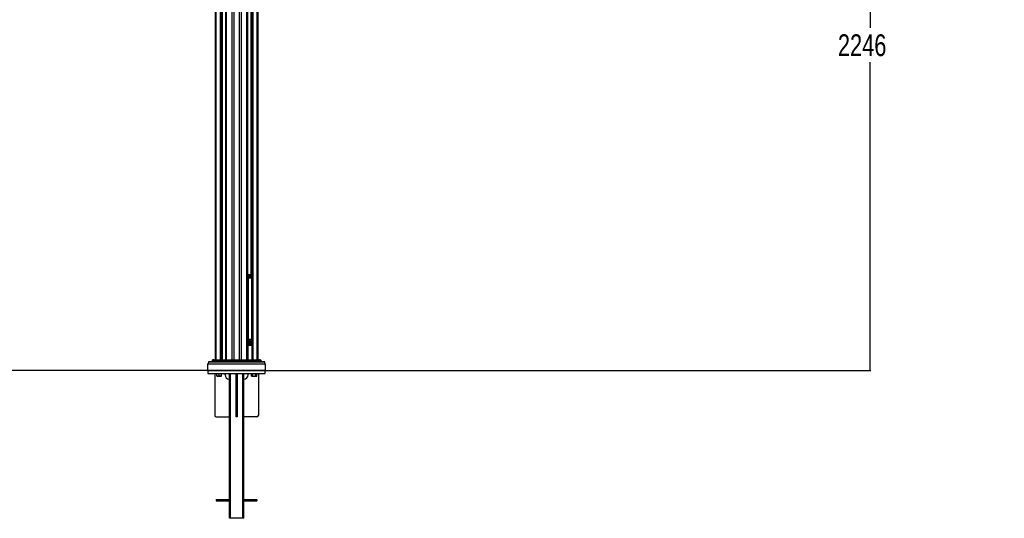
# Paper-space layout '2.5M DUO In-Ground Anchor' of a CAD drawing. Header units: millimetres. Extents: x 20 to 19291, y 40 to 15516.
# Tile 15 of 105: x 5421 to 12213, y 1098 to 4540. Entities that reach past the tile are written whole.
import ezdxf

# ---------------------------------------------------------------- set-up
doc = ezdxf.new("R2010")
doc.units = ezdxf.units.MM
doc.layers.add('COMPONENT_GEOMETRY', color=7, linetype='Continuous')
doc.styles.add('SLDTEXTSTYLE1', font='TXT', dxfattribs={"width": 0.75})
doc.dimstyles.new('SLDDIMSTYLE0', dxfattribs={"dimtxt": 150, "dimasz": 6.604, "dimexe": 0, "dimexo": 0.0625, "dimgap": 37.5, "dimtad": 0, "dimtih": 1, "dimtoh": 1, "dimdec": 0, "dimlfac": 0.5, "dimrnd": 1e-09, "dimzin": 12, "dimdsep": 46, "dimtxsty": 'SLDTEXTSTYLE1', "dimsah": 1, "dimcen": 0.09, "dimadec": 0, "dimazin": 3, "dimtfac": 1, "dimtdec": 0, "dimtofl": 0, "dimtmove": 0, "dimatfit": 3, "dimfxl": 1, "dimfrac": 2, "dimtolj": 1, "dimtzin": 12, "dimarcsym": 0})

# ---------------------------------------------------------------- blocks, each defined once
blk = doc.blocks.new('_D_16')
at = {"layer": 'COMPONENT_GEOMETRY', "color": 7, "ltscale": 2}
for p, q in [((6776.5, 7959.5), (1060.7, 7959.5)), ((1067.1, 7959.5), (1067.1, 5158.1)), ((1067.1, 2118.5), (1067.1, 4919.9)), ((6716.7, 2118.5), (1060.7, 2118.5))]:
    blk.add_line(p, q, dxfattribs=at)
for points in [[(1067.1, 7959.5), (1066.1, 7952.9), (1068.1, 7952.9)], [(1067.1, 2118.5), (1068.1, 2125.1), (1066.1, 2125.1)]]:
    blk.add_solid(points, dxfattribs=at)
at = {"layer": 'COMPONENT_GEOMETRY', "color": 7, "ltscale": 2, "insert": (845.4, 5113.3), "char_height": 150, "attachment_point": 1, "style": 'SLDTEXTSTYLE1'}
blk.add_mtext('2921', dxfattribs=at)
blk = doc.blocks.new('_D_17')
at = {"layer": 'COMPONENT_GEOMETRY', "color": 7, "ltscale": 2}
for p, q in [((11286.9, 6611), (11286.9, 4483.8)), ((11286.9, 2118.5), (11286.9, 4245.7)), ((7117.8, 2118.5), (11293.3, 2118.5))]:
    blk.add_line(p, q, dxfattribs=at)
for points in [[(11286.9, 6611), (11285.9, 6604.4), (11288, 6604.4)], [(11286.9, 2118.5), (11288, 2125.1), (11285.9, 2125.1)]]:
    blk.add_solid(points, dxfattribs=at)
at = {"layer": 'COMPONENT_GEOMETRY', "color": 7, "ltscale": 2, "insert": (11065.3, 4439), "char_height": 150, "attachment_point": 1, "style": 'SLDTEXTSTYLE1'}
blk.add_mtext('2246', dxfattribs=at)

psp = doc.layouts.new('2.5M DUO In-Ground Anchor')

# ---------------------------------------------------------------- linework, layer by layer
at = {"color": 8, "linetype": 'Continuous', "lineweight": 25, "ltscale": 2}
for p, q in [((6886.18, 2191.49), (6886.18, 7939.49)), ((6897.25, 7939.49), (6897.25, 2191.49)), ((6937.2, 2191.49), (6937.2, 7939.49)), ((6948.28, 7939.49), (6948.28, 2191.49)), ((6774.68, 5783.91), (6774.68, 2191.49)), ((6805.17, 2191.49), (6805.17, 5779.56)), ((6811.34, 5779.56), (6811.34, 2191.49)), ((6819.12, 2191.49), (6819.12, 5779.56)), ((6842.8, 2191.49), (6842.8, 5788.89)), ((6846.08, 5797.77), (6846.08, 2191.49)), ((6988.38, 2191.49), (6988.38, 5797.77)), ((6991.66, 5788.89), (6991.66, 2780.49)), ((7015.34, 5779.56), (7015.34, 2768.25)), ((7023.12, 2761.31), (7023.12, 5779.56)), ((7029.29, 5779.56), (7029.29, 2191.49)), ((7059.78, 2191.49), (7059.78, 5783.91)), ((6991.58, 2780.05), (6989.76, 2780.33)), ((6992.8, 2779.53), (6989.76, 2779.53)), ((6989.76, 2768), (6991.1, 2767.32)), ((7012.79, 2779.49), (6993.37, 2779.49)), ((7012.79, 2769.56), (7012.79, 2779.49)), ((7014.18, 2779.49), (7014.18, 2768.84)), ((7014.91, 2779.49), (7014.18, 2779.49)), ((7022.88, 2756.57), (7024.19, 2756.57)), ((6989.76, 2353.98), (6990.2, 2347.5)), ((7024.19, 2347.5), (7022.88, 2347.5)), ((6991.85, 2191.49), (6991.85, 2295.96)), ((6994.5, 2295.96), (6994.5, 2191.49)), ((7022.08, 2297.26), (7023.21, 2297.81)), ((7023.12, 2297.99), (7023.12, 2302.97)), ((7025.24, 2191.49), (7025.24, 2295.96)), ((7025.24, 2295.96), (7025.75, 2295.96)), ((7112.1, 2177.52), (6722.36, 2177.52)), ((6749.03, 2179.46), (6747.58, 2179.46)), ((6787.84, 2179.46), (6788.8, 2179.46)), ((6801.52, 2179.46), (6804.41, 2179.46)), ((6815.01, 2179.46), (6820.55, 2179.46)), ((6849.56, 2179.46), (6873.02, 2179.46))]:
    psp.add_line(p, q, dxfattribs=at)
at = {"color": 7, "linetype": 'Continuous', "lineweight": 25, "ltscale": 2}
for p, q in [((6771.33, 2191.49), (6771.33, 5785.05)), ((6819.55, 2191.49), (6819.55, 5779.56)), ((6844.69, 5794.7), (6844.69, 2191.49)), ((6989.76, 2191.49), (6989.76, 5794.7)), ((7014.91, 5779.56), (7014.91, 2768.46)), ((7063.12, 5785.05), (7063.12, 2191.49)), ((6989.76, 2780.49), (7013.48, 2780.49)), ((6990.2, 2756.57), (6997.1, 2756.57)), ((6990.2, 2347.5), (6990.2, 2756.57)), ((7016.55, 2767.32), (6991.1, 2767.32)), ((6993.87, 2779.28), (6992.37, 2779.92)), ((7016.55, 2767.32), (6992.8, 2779.53)), ((6994.92, 2778.74), (6993.87, 2779.28)), ((6995.79, 2778.99), (6994.43, 2778.99)), ((6997.1, 2756.57), (6997.1, 2347.5)), ((7017.63, 2767.07), (6998.4, 2776.95)), ((7012.79, 2779.49), (7014.18, 2779.49)), ((7013.48, 2780.49), (7014.91, 2780.49)), ((7022.88, 2347.5), (7022.88, 2756.57)), ((7024.19, 2347.5), (7024.19, 2756.57)), ((6990.2, 2347.5), (6997.1, 2347.5)), ((7000.5, 2316.59), (7000.51, 2319.01)), ((7005.38, 2318.72), (7000.5, 2316.59)), ((7000.52, 2316.59), (7000.5, 2316.59)), ((7000.51, 2319.01), (7004.92, 2319.67)), ((7000.53, 2319.01), (7000.51, 2319.01)), ((7000.58, 2319.8), (7000.99, 2322.11)), ((7004.92, 2319.67), (7000.58, 2319.8)), ((7000.6, 2319.8), (7000.58, 2319.8)), ((7000.58, 2315.6), (7005.38, 2318.72)), ((7001.09, 2312.93), (7000.58, 2315.6)), ((7000.6, 2315.6), (7000.58, 2315.6)), ((7000.65, 2319.01), (7000.67, 2319.01)), ((7000.67, 2319.01), (7000.81, 2319.01)), ((7000.99, 2322.11), (7004.49, 2321.02)), ((7001, 2322.11), (7000.99, 2322.11)), ((7005.91, 2317.96), (7001.09, 2312.93)), ((7001.09, 2312.93), (7001.09, 2312.93)), ((7004.49, 2321.02), (7001.19, 2322.85)), ((7001.19, 2322.85), (7001.19, 2322.85)), ((7001.37, 2311.98), (7005.91, 2317.96)), ((7002.53, 2309.31), (7001.37, 2311.98)), ((7003.02, 2319.61), (7003.17, 2319.61)), ((7003.17, 2319.61), (7003.31, 2319.61)), ((7003.31, 2319.61), (7003.45, 2319.61)), ((7004.41, 2321.02), (7004.49, 2321.02)), ((7004.83, 2319.67), (7004.92, 2319.67)), ((7005.28, 2318.72), (7005.38, 2318.72)), ((7005.8, 2317.96), (7005.91, 2317.96)), ((7006.3, 2317.27), (7006.42, 2317.27)), ((7006.64, 2330.63), (7006.5, 2330.63)), ((7006.78, 2330.63), (7006.64, 2330.63)), ((7006.9, 2330.63), (7009.71, 2331.79)), ((7007.04, 2316.69), (7007.17, 2316.69)), ((7007.7, 2332.74), (7007.84, 2332.74)), ((7008, 2316.08), (7008.13, 2316.08)), ((7008.8, 2331.76), (7008.94, 2331.76)), ((7009.12, 2329.92), (7009.4, 2329.87)), ((7009.26, 2329.92), (7009.4, 2329.92)), ((7009.26, 2316.55), (7009.4, 2316.55)), ((7009.26, 2316.08), (7009.4, 2316.08)), ((7009.67, 2329.93), (7009.48, 2329.93)), ((7009.57, 2331.79), (7009.71, 2331.79)), ((7010.75, 2333.51), (7010.61, 2333.51)), ((7011.55, 2333.6), (7010.75, 2333.51)), ((7010.89, 2333.51), (7010.75, 2333.51)), ((7011.69, 2333.6), (7010.89, 2333.51)), ((7010.89, 2316.37), (7011.03, 2316.37)), ((7012.3, 2317.82), (7012.79, 2317.61)), ((7012.58, 2317.82), (7012.71, 2317.82)), ((7013.84, 2331.2), (7013.73, 2331.2)), ((7014.06, 2330.35), (7014.18, 2330.35)), ((7015.17, 2328.92), (7015.26, 2328.92)), ((7019.02, 2311.48), (7017.03, 2307.6)), ((7018.74, 2311.48), (7018.88, 2311.48)), ((7019.02, 2311.48), (7019.02, 2311.48)), ((7019.36, 2313.09), (7019.22, 2313.09)), ((7019.71, 2319.41), (7019.28, 2320.5)), ((7020.03, 2317.96), (7019.49, 2313.09)), ((7019.51, 2313.09), (7019.49, 2313.09)), ((7019.85, 2319.41), (7019.71, 2319.41)), ((7019.78, 2317.96), (7019.92, 2317.96)), ((7019.99, 2319.41), (7019.96, 2319.41)), ((6991.85, 2295.96), (6994.5, 2295.96)), ((6994.38, 2298.74), (6993.92, 2298.24)), ((6998.99, 2295.41), (7000.1, 2295.84)), ((7005, 2306.13), (7003.09, 2308.39)), ((7005.32, 2295.49), (7006.75, 2295.49)), ((7008.33, 2304.17), (7005.81, 2305.46)), ((7008.06, 2304.17), (7007.92, 2304.17)), ((7008.2, 2304.17), (7008.06, 2304.17)), ((7012.32, 2304.12), (7009.4, 2303.93)), ((7012.19, 2304.12), (7012.32, 2304.12)), ((7016.18, 2306.57), (7013.33, 2304.49)), ((7015.81, 2306.57), (7015.96, 2306.57)), ((7016.1, 2306.57), (7016.18, 2306.57)), ((7025.75, 2191.49), (7025.75, 2295.96)), ((6722.36, 2177.52), (6722.02, 2164.49)), ((6723.36, 2178.49), (7111.1, 2178.49)), ((6747.83, 2186.56), (6747.58, 2179.46)), ((6747.83, 2186.56), (6755.11, 2186.56)), ((6751.41, 2190.91), (6748.41, 2187.9)), ((6755.6, 2187.9), (6748.41, 2187.9)), ((6749.14, 2179.05), (6749.14, 2178.49)), ((6749.84, 2179.05), (6749.84, 2178.49)), ((6751.41, 2190.91), (6758.09, 2190.91)), ((6752.48, 2179.05), (6752.48, 2178.49)), ((6759.27, 2191.49), (6752.83, 2191.49)), ((6755.11, 2186.56), (6754.9, 2179.46)), ((6873.16, 2186.56), (6755.11, 2186.56)), ((6758.09, 2190.91), (6755.6, 2187.9)), ((6755.6, 2187.9), (6873.48, 2187.9)), ((6757.14, 2179.05), (6757.14, 2178.49)), ((6875.14, 2190.91), (6758.09, 2190.91)), ((6759.27, 2191.49), (6875.93, 2191.49)), ((6763.41, 2179.05), (6763.41, 2178.49)), ((6768.42, 2178.49), (6768.42, 2179.05)), ((6774.06, 2178.99), (6774.06, 2178.49)), ((6774.24, 2178.49), (6774.24, 2179.05)), ((6775.28, 2178.99), (6775.28, 2178.49)), ((6777.18, 2178.49), (6777.18, 2179.05)), ((6777.22, 2179.05), (6777.22, 2178.49)), ((6782.5, 2178.99), (6782.5, 2178.49)), ((6782.5, 2178.99), (6784.51, 2178.99)), ((6784.51, 2178.99), (6784.51, 2178.49)), ((6784.51, 2178.99), (6786.59, 2178.99)), ((6784.59, 2178.99), (6784.59, 2179.05)), ((6786.59, 2178.99), (6786.59, 2178.49)), ((6786.59, 2178.99), (6788.6, 2178.99)), ((6787.58, 2178.99), (6787.58, 2179.05)), ((6788.6, 2178.99), (6788.6, 2178.49)), ((6788.6, 2178.99), (6792.81, 2178.99)), ((6790.09, 2179.05), (6790.09, 2178.49)), ((6793.79, 2179.05), (6793.79, 2178.49)), ((6795.08, 2178.99), (6795.08, 2178.49)), ((6795.08, 2178.99), (6799.21, 2178.99)), ((6797.24, 2179.05), (6797.24, 2178.49)), ((6800.71, 2178.99), (6800.71, 2178.49)), ((6800.95, 2178.99), (6800.95, 2178.49)), ((6800.95, 2178.99), (6802.2, 2178.99)), ((6802.2, 2178.99), (6802.2, 2178.49)), ((6802.2, 2178.99), (6804.64, 2178.99)), ((6804.73, 2178.99), (6804.73, 2178.49)), ((6804.75, 2178.99), (6804.75, 2178.49)), ((6805.14, 2178.99), (6805.14, 2178.49)), ((6807.19, 2178.99), (6807.19, 2178.49)), ((6811.9, 2178.99), (6811.9, 2178.49)), ((6811.9, 2178.99), (6813.46, 2178.99)), ((6813.46, 2178.99), (6813.46, 2178.49)), ((6814.22, 2178.99), (6814.22, 2178.49)), ((6814.22, 2178.99), (6816.46, 2178.99)), ((6814.69, 2178.99), (6814.69, 2179.05)), ((6816.5, 2178.99), (6816.5, 2178.49)), ((6816.64, 2178.99), (6816.64, 2178.49)), ((6816.64, 2178.99), (6818.28, 2178.99)), ((6818.28, 2178.99), (6818.28, 2178.49)), ((6818.28, 2178.99), (6820.78, 2178.99)), ((6821.12, 2179.05), (6821.12, 2178.49)), ((6823.82, 2178.99), (6823.82, 2178.49)), ((6823.82, 2178.99), (6823.91, 2178.99)), ((6823.91, 2178.99), (6823.91, 2178.49)), ((6823.91, 2178.99), (6824.3, 2178.99)), ((6824.3, 2178.99), (6824.3, 2178.49)), ((6824.3, 2178.99), (6826.77, 2178.99)), ((6824.77, 2179.05), (6824.77, 2178.99)), ((6826.77, 2178.99), (6826.77, 2178.49)), ((6826.77, 2178.99), (6827.4, 2178.99)), ((6827.2, 2178.99), (6827.2, 2179.05)), ((6827.4, 2178.99), (6827.4, 2178.49)), ((6831.49, 2178.99), (6831.49, 2178.49)), ((6833.12, 2178.99), (6833.12, 2178.49)), ((6833.12, 2178.99), (6833.36, 2178.99)), ((6833.83, 2179.05), (6833.83, 2178.49)), ((6834.65, 2178.99), (6834.65, 2178.49)), ((6838.36, 2178.49), (6838.36, 2179.05)), ((6838.39, 2178.49), (6838.39, 2179.05)), ((6840, 2179.05), (6840, 2178.49)), ((6844.26, 2178.99), (6844.26, 2178.49)), ((6844.3, 2178.49), (6844.3, 2179.05)), ((6848.68, 2178.99), (6848.68, 2178.49)), ((6849.07, 2178.49), (6849.07, 2179.05)), ((6873.16, 2186.56), (6873.02, 2179.46)), ((6873.02, 2179.46), (6897.25, 2179.46)), ((6897.25, 2186.56), (6873.16, 2186.56)), ((6875.14, 2190.91), (6873.48, 2187.9)), ((6873.48, 2187.9), (6897.25, 2187.9)), ((6897.25, 2190.91), (6875.14, 2190.91)), ((6875.93, 2191.49), (6897.25, 2191.49)), ((6897.25, 2191.49), (6937.2, 2191.49)), ((6937.2, 2190.91), (6897.25, 2190.91)), ((6897.25, 2190.91), (6897.25, 2187.9)), ((6897.25, 2187.9), (6937.2, 2187.9)), ((6937.2, 2186.56), (6897.25, 2186.56)), ((6897.25, 2186.56), (6897.25, 2179.46)), ((6897.25, 2179.46), (6937.2, 2179.46)), ((6937.2, 2191.49), (6958.53, 2191.49)), ((6937.2, 2190.91), (6937.2, 2187.9)), ((6959.32, 2190.91), (6937.2, 2190.91)), ((6937.2, 2187.9), (6960.98, 2187.9)), ((6937.2, 2186.56), (6937.2, 2179.46)), ((6961.3, 2186.56), (6937.2, 2186.56)), ((6937.2, 2179.46), (6961.44, 2179.46)), ((6958.53, 2191.49), (7075.19, 2191.49)), ((6959.32, 2190.91), (6960.98, 2187.9)), ((7076.36, 2190.91), (6959.32, 2190.91)), ((6960.98, 2187.9), (7078.86, 2187.9)), ((6961.3, 2186.56), (6961.44, 2179.46)), ((7079.35, 2186.56), (6961.3, 2186.56)), ((6961.44, 2179.46), (7079.56, 2179.46)), ((7081.63, 2191.49), (7075.19, 2191.49)), ((7076.36, 2190.91), (7078.86, 2187.9)), ((7076.36, 2190.91), (7083.05, 2190.91)), ((7086.05, 2187.9), (7078.86, 2187.9)), ((7079.35, 2186.56), (7079.56, 2179.46)), ((7079.35, 2186.56), (7086.63, 2186.56)), ((7086.88, 2179.46), (7079.56, 2179.46)), ((7083.05, 2190.91), (7086.05, 2187.9)), ((7086.63, 2186.56), (7086.88, 2179.46)), ((7112.44, 2164.49), (7112.1, 2177.52)), ((6719.23, 2164.49), (6717.23, 2162.49)), ((6717.23, 2162.49), (6717.23, 2120.49)), ((7117.23, 2162.49), (6717.23, 2162.49)), ((6717.23, 2120.49), (6719.23, 2118.49)), ((6717.23, 2120.49), (7117.23, 2120.49)), ((6719.23, 2164.49), (7115.23, 2164.49)), ((6719.23, 2118.49), (6719.23, 2098.49)), ((6719.23, 2118.49), (7115.23, 2118.49)), ((7117.23, 2162.49), (7115.23, 2164.49)), ((7115.23, 2118.49), (7117.23, 2120.49)), ((7115.23, 2098.49), (7115.23, 2118.49)), ((7117.23, 2120.49), (7117.23, 2162.49)), ((6719.23, 2098.49), (7115.23, 2098.49)), ((6767.23, 2098.49), (6767.23, 1808.49)), ((6781.02, 2079.92), (6781.02, 2098.49)), ((6781.02, 2078.49), (6789.02, 2078.49)), ((6789.02, 2078.49), (6805.02, 2078.49)), ((6797.02, 2079.92), (6797.02, 2098.49)), ((6805.02, 2078.49), (6813.02, 2078.49)), ((6813.02, 2079.92), (6813.02, 2098.49)), ((6837.23, 2088.49), (6837.23, 2098.49)), ((6867.23, 1228.49), (6867.23, 2098.49)), ((6875.23, 1098.49), (6875.23, 2098.49)), ((6912.23, 2098.49), (6912.23, 1808.49)), ((6922.23, 2098.49), (6922.23, 1808.49)), ((6959.23, 1098.49), (6959.23, 2098.49)), ((6967.23, 1228.49), (6967.23, 2098.49)), ((6997.23, 2088.49), (6997.23, 2098.49)), ((7018.96, 2079.92), (7018.96, 2098.49)), ((7018.96, 2079.92), (7021.44, 2078.49)), ((7021.44, 2078.49), (7023.58, 2078.49)), ((7023.58, 2078.49), (7037.44, 2078.49)), ((7028.2, 2079.92), (7028.2, 2098.49)), ((7037.44, 2078.49), (7051.29, 2078.49)), ((7046.68, 2079.92), (7046.68, 2098.49)), ((7051.29, 2078.49), (7053.44, 2078.49)), ((7053.44, 2078.49), (7055.91, 2079.92)), ((7055.91, 2079.92), (7055.91, 2098.49)), ((7067.23, 2098.49), (7067.23, 1808.49)), ((6777.23, 1798.49), (6867.23, 1798.49)), ((6922.23, 1808.49), (6912.23, 1808.49)), ((6922.23, 1798.49), (6912.23, 1798.49)), ((7057.23, 1798.49), (6967.23, 1798.49)), ((6777.23, 1228.49), (6777.23, 1218.49)), ((6777.23, 1228.49), (6783.23, 1228.49)), ((6783.23, 1228.49), (6783.23, 1218.49)), ((6783.23, 1228.49), (6867.23, 1228.49)), ((6867.23, 1228.49), (6867.23, 1218.49)), ((6967.23, 1228.49), (6967.23, 1218.49)), ((6967.23, 1228.49), (7051.23, 1228.49)), ((7051.23, 1228.49), (7051.23, 1218.49)), ((7051.23, 1228.49), (7057.23, 1228.49)), ((7057.23, 1228.49), (7057.23, 1218.49)), ((6777.23, 1218.49), (6783.23, 1218.49)), ((6783.23, 1218.49), (6867.23, 1218.49)), ((6867.23, 1098.49), (6867.23, 1218.49)), ((6967.23, 1098.49), (6967.23, 1218.49)), ((6967.23, 1218.49), (7051.23, 1218.49)), ((7051.23, 1218.49), (7057.23, 1218.49)), ((6875.23, 1098.49), (6867.23, 1098.49)), ((6959.23, 1098.49), (6875.23, 1098.49)), ((6967.23, 1098.49), (6959.23, 1098.49))]:
    psp.add_line(p, q, dxfattribs=at)
at = {"color": 8, "linetype": 'Continuous', "lineweight": 25, "ltscale": 2, "flags": 128}
for points in [[(6989.76, 2767.01), (6990.38, 2767.23), (6991.1, 2767.32)], [(7016.55, 2767.32), (7017.22, 2767.23), (7017.63, 2767.07)], [(6991.85, 2295.96), (6991.9, 2296.44), (6992.02, 2296.9), (6992.22, 2297.3), (6992.47, 2297.62), (6992.76, 2297.84), (6993.07, 2297.95), (6993.24, 2297.96)], [(6993.12, 2298.41), (6993.44, 2298.29), (6993.92, 2298.24)], [(6994.5, 2295.96), (6994.58, 2296.33), (6994.61, 2296.68), (6994.58, 2297), (6994.5, 2297.28), (6994.36, 2297.51), (6994.18, 2297.68), (6994.13, 2297.71)], [(7023.84, 2297.96), (7023.57, 2297.94), (7023.21, 2297.81)]]:
    psp.add_lwpolyline(points, dxfattribs=at)
at = {"color": 7, "linetype": 'Continuous', "lineweight": 25, "ltscale": 2, "flags": 128}
for points in [[(7000.32, 2319.8), (7000.85, 2319.73), (7000.86, 2319.73)], [(7006.45, 2317.87), (7005.76, 2318.74), (7004.92, 2320.59), (7004.55, 2322.72), (7004.68, 2324.9), (7005.31, 2326.91), (7006.37, 2328.52), (7007.73, 2329.56), (7009.26, 2329.92)], [(7009.29, 2331.79), (7008.93, 2331.68), (7008.61, 2331.57)], [(6872.46, 2178.49), (6872.57, 2178.51), (6872.67, 2178.56), (6872.77, 2178.65), (6872.85, 2178.77), (6872.92, 2178.92), (6872.97, 2179.08), (6873, 2179.27), (6873.02, 2179.46)], [(6897.25, 2191.49), (6897.25, 2191.48), (6897.25, 2191.45), (6897.25, 2191.4), (6897.25, 2191.34), (6897.25, 2191.26), (6897.25, 2191.15), (6897.25, 2191.04), (6897.25, 2190.91)], [(6897.25, 2186.56), (6897.25, 2186.75), (6897.25, 2186.93), (6897.25, 2187.11), (6897.25, 2187.29), (6897.25, 2187.46), (6897.25, 2187.61), (6897.25, 2187.76), (6897.25, 2187.9)], [(6897.25, 2178.49), (6897.25, 2178.51), (6897.25, 2178.56), (6897.25, 2178.65), (6897.25, 2178.77), (6897.25, 2178.92), (6897.25, 2179.08), (6897.25, 2179.27), (6897.25, 2179.46)], [(6937.2, 2190.91), (6937.2, 2191.04), (6937.2, 2191.15), (6937.2, 2191.26), (6937.2, 2191.34), (6937.2, 2191.4), (6937.2, 2191.45), (6937.2, 2191.48), (6937.2, 2191.49)], [(6937.2, 2186.56), (6937.2, 2186.75), (6937.2, 2186.93), (6937.2, 2187.11), (6937.2, 2187.29), (6937.2, 2187.46), (6937.2, 2187.61), (6937.2, 2187.76), (6937.2, 2187.9)], [(6937.2, 2178.49), (6937.2, 2178.51), (6937.2, 2178.56), (6937.2, 2178.65), (6937.2, 2178.77), (6937.2, 2178.92), (6937.2, 2179.08), (6937.2, 2179.27), (6937.2, 2179.46)], [(6961.99, 2178.49), (6961.89, 2178.51), (6961.79, 2178.56), (6961.69, 2178.65), (6961.61, 2178.77), (6961.54, 2178.92), (6961.49, 2179.08), (6961.45, 2179.27), (6961.44, 2179.46)], [(6912.23, 1808.49), (6912.23, 1806.54), (6912.23, 1804.66), (6912.23, 1802.94), (6912.23, 1801.42), (6912.23, 1800.18), (6912.23, 1799.25), (6912.23, 1798.68), (6912.23, 1798.49)], [(6922.23, 1808.49), (6922.23, 1806.54), (6922.23, 1804.66), (6922.23, 1802.94), (6922.23, 1801.42), (6922.23, 1800.18), (6922.23, 1799.25), (6922.23, 1798.68), (6922.23, 1798.49)]]:
    psp.add_lwpolyline(points, dxfattribs=at)
at = {"color": 8, "linetype": 'Continuous', "lineweight": 25, "ltscale": 4}
for centre, radius, start, end in [((6995.83, 2755.82), 7.96, 95.128496, 139.717714), ((6991.59, 2777.63), 2.42, 71.203883, 90.181444), ((6992.82, 2777.2), 2.33, 63.09773, 90.560141), ((7020.77, 2761.97), 1.79, 39.142829, 96.201493), ((7017.57, 2302.02), 3.76, 308.286417, 21.5085), ((7022.65, 2299.48), 6.75, 80.216573, 91.400179), ((6753.75, 2179.48), 1.15, 333.995947, 358.566522)]:
    psp.add_arc(centre, radius, start, end, dxfattribs=at)
at = {"color": 7, "linetype": 'Continuous', "lineweight": 25, "ltscale": 4}
for centre, radius, start, end in [((6985.6, 2757.06), 11.64, 35.061548, 61.797677), ((6988.67, 2771.52), 9.01, 62.735699, 71.118173), ((6995.31, 2769.26), 9.74, 30.67017, 87.20415), ((7013.67, 2779.62), 0.89, 102.430627, 188.494972), ((7013.3, 2779.62), 0.893, 351.962371, 78.557555), ((7011.05, 2757.06), 11.64, 35.061548, 61.797677), ((6995.96, 2332.53), 16.51, 285.032245, 303.190234), ((7000.37, 2332.51), 13.5, 269.490584, 288.025809), ((6993.6, 2330.68), 16.51, 294.003808, 310.44768), ((7019.9, 2317.7), 19.55, 176.162911, 183.259561), ((6996.1, 2332.53), 16.51, 285.032245, 303.190234), ((7000.51, 2332.51), 13.5, 269.490584, 288.025809), ((7019.1, 2317.79), 18.75, 166.684741, 173.831139), ((7003.17, 2338.67), 19.07, 261.846263, 274.589122), ((7003.16, 2338.55), 18.94, 261.821017, 270.029002), ((6993.58, 2330.95), 16.82, 294.133397, 311.911771), ((7019.01, 2317.6), 18.65, 186.155281, 194.495591), ((7020.04, 2317.7), 19.55, 176.162911, 183.259561), ((6996.24, 2332.53), 16.51, 285.032245, 303.190234), ((7000.65, 2332.51), 13.5, 269.490584, 288.025809), ((7019.24, 2317.79), 18.75, 166.684741, 173.831139), ((7003.31, 2338.67), 19.07, 261.846263, 274.589122), ((6993.67, 2331.05), 16.93, 294.164421, 313.264969), ((7019.15, 2317.6), 18.65, 186.155281, 194.495591), ((7007.05, 2336.17), 15.43, 245.751821, 259.061028), ((6983.21, 2334.13), 27.56, 309.690009, 324.057357), ((7007.19, 2336.17), 15.43, 245.751821, 259.061028), ((6983.35, 2334.13), 27.56, 309.690009, 324.057357), ((7007.34, 2336.17), 15.43, 245.751821, 259.061028), ((7014.32, 2319.44), 13.7, 132.435829, 165.588283), ((7013.13, 2340.42), 21.33, 235.505539, 245.447734), ((6982.54, 2330.3), 26.06, 315.342778, 326.622473), ((6983.49, 2334.13), 27.56, 309.690009, 324.057357), ((7013.37, 2320), 12.51, 121.782796, 166.837407), ((7013.27, 2340.42), 21.33, 235.505539, 245.447734), ((6982.08, 2330.81), 26.85, 315.479934, 329.498969), ((7016.3, 2316.78), 15.82, 197.637031, 208.153764), ((6981.99, 2331), 27.15, 315.522124, 331.280471), ((7016.44, 2316.78), 15.82, 197.637031, 208.153764), ((6977.55, 2326), 29.78, 325.902948, 342.942355), ((6977.69, 2326), 29.78, 325.902948, 342.942355), ((6977.83, 2326), 29.78, 325.902948, 342.942355), ((6971.94, 2324.76), 35.02, 332.120292, 345.047657), ((7008.84, 2339.89), 8.14, 223.197541, 268.672116), ((6971.37, 2325.06), 35.78, 332.226834, 347.42422), ((7007.97, 2340.78), 8.11, 232.716074, 249.306135), ((7009.43, 2340.55), 8.91, 224.337349, 249.698572), ((7009.44, 2340.56), 8.93, 224.353339, 249.51661), ((6972.88, 2324.25), 33.83, 333.382928, 338.815241), ((7009.07, 2339.81), 8.04, 223.05158, 273.567185), ((7007.68, 2339.92), 7.17, 231.291095, 296.677853), ((6952.8, 2322.09), 54.23, 342.876425, 354.281542), ((6952.94, 2322.09), 54.23, 342.876425, 354.281542), ((6953.08, 2322.09), 54.23, 342.876425, 354.281542), ((6965.84, 2315.9), 41.07, 345.283207, 359.396264), ((6965.88, 2315.92), 41.17, 345.292973, 1.074235), ((7013.55, 2317.91), 14.48, 106.54274, 118.521688), ((7013.69, 2317.91), 14.48, 106.54274, 118.521688), ((6966.59, 2309.44), 41.66, 352.742669, 9.180497), ((6966.73, 2309.44), 41.66, 352.742669, 9.180497), ((6968.6, 2305.85), 40.7, 357.306187, 14.567458), ((6966.87, 2309.44), 41.66, 352.742669, 9.180497), ((6968.27, 2305.84), 40.9, 357.328077, 12.431343), ((6973.06, 2300.96), 38.97, 4.657283, 22.833439), ((6973.2, 2300.96), 38.97, 4.657283, 22.833439), ((6977.6, 2298.85), 36.05, 8.996125, 28.55309), ((6973.34, 2300.96), 38.97, 4.657283, 22.833439), ((6977.06, 2298.75), 36.46, 9.053543, 26.315878), ((6986.49, 2297.29), 30.75, 17.559422, 38.349001), ((6986.63, 2297.29), 30.75, 17.559422, 38.349001), ((6993.63, 2297.92), 25.27, 22.519791, 46.902156), ((6986.78, 2297.29), 30.75, 17.559422, 38.349001), ((6993.23, 2297.78), 25.56, 22.591981, 45.017241), ((6997.65, 2296.5), 25.87, 35.373805, 55.495987), ((7004.35, 2298.56), 20.89, 44.060396, 67.218606), ((6997.79, 2296.5), 25.87, 35.373805, 55.495987), ((7004.49, 2298.56), 20.89, 44.060396, 67.218606), ((6997.93, 2296.5), 25.87, 35.373805, 55.495987), ((7010.71, 2304.18), 16.49, 56.652972, 81.031877), ((7010.86, 2304.18), 16.49, 56.652972, 81.031877), ((6979.69, 2299.46), 44.71, 26.502138, 40.77611), ((7011, 2304.18), 16.49, 56.652972, 81.031877), ((6979.83, 2299.46), 44.71, 26.502138, 40.77611), ((6979.98, 2299.46), 44.71, 26.502138, 40.77611), ((6976.92, 2303.81), 45.51, 25.922299, 33.476797), ((6975.12, 2302.69), 47.76, 20.499132, 33.314063), ((6975.26, 2302.69), 47.76, 20.499132, 33.314063), ((7005.17, 2316.24), 14.51, 323.442181, 340.82792), ((7005.32, 2316.24), 14.51, 323.442181, 340.82792), ((7000.81, 2317.68), 19.11, 346.094406, 0.838025), ((7000.95, 2317.68), 19.11, 346.094406, 0.838025), ((6990.26, 2496.32), 190.24, 269.842702, 272.190361), ((6993.16, 2295.96), 2, 61.150664, 87.825936), ((6993.19, 2304.63), 6.01, 281.454948, 348.162925), ((7012.8, 2314.68), 11.73, 212.446733, 226.815063), ((7012.94, 2314.68), 11.73, 212.446733, 226.815063), ((7010.66, 2312), 8.2, 232.812275, 252.546331), ((7010.28, 2310.84), 6.98, 261.634647, 285.863613), ((7009.4, 2312.84), 9.18, 294.509673, 316.893497), ((7022.93, 2295.46), 2.37, 12.147895, 83.055525), ((7023.75, 2295.96), 2, 0, 87.499413), ((6723.36, 2177.49), 1, 90, 178.5), ((6746.58, 2179.49), 1, 270, 358), ((6749.82, 2186.49), 2, 135, 178), ((6752.83, 2189.49), 2, 90, 135), ((6757.32, 2186.52), 2.21, 141.201903, 178.995802), ((6759.3, 2189.95), 1.54, 91.163682, 141.736753), ((6876.11, 2186.56), 2.95, 152.903465, 180.015957), ((6876.03, 2190.53), 0.967, 96.395926, 157.186788), ((6958.43, 2190.53), 0.967, 22.813212, 83.604074), ((6958.35, 2186.56), 2.95, 359.984043, 27.096535), ((7075.16, 2189.95), 1.54, 38.263247, 88.836318), ((7077.14, 2186.52), 2.21, 1.004198, 38.798097), ((7080.48, 2179.41), 0.921, 177.02374, 264.509655), ((7081.63, 2189.49), 2, 45, 90), ((7084.63, 2186.49), 2, 2, 45), ((7087.88, 2179.49), 1, 182, 270), ((7111.1, 2177.49), 1, 1.5, 90), ((6867.23, 2088.49), 30, 180, 270), ((6967.23, 2088.49), 30, 270, 0), ((6777.23, 1808.49), 10, 180, 270), ((7057.23, 1808.49), 10, 270, 0)]:
    psp.add_arc(centre, radius, start, end, dxfattribs=at)
at = {"color": 8, "linetype": 'Continuous', "lineweight": 25, "ltscale": 4}
for centre, major_axis, ratio, start_param, end_param in [((7225.85, 2348.62), (615.89, 0), 0.0924282, 4.3190058, 4.3226693), ((7001.97, 2342.57), (-6.6, 46.86), 0.7000837, 2.6997946, 3.024227), ((7227.16, 2348.62), (536.8, 0), 0.1023206, 4.3118534, 4.3226693)]:
    psp.add_ellipse(centre, major_axis=major_axis, ratio=ratio, start_param=start_param, end_param=end_param, dxfattribs=at)
at = {"color": 7, "linetype": 'Continuous', "lineweight": 25, "ltscale": 4}
psp.add_ellipse((7001.97, 2342.57), major_axis=(-6.6, 46.86), ratio=0.7000837, start_param=3.024227, end_param=3.043236, dxfattribs=at)
at = {"color": 7, "linetype": 'Continuous', "lineweight": 25, "ltscale": 2}
for points, knots in [([(6992.35, 2779.87), (6991.74, 2780.09), (6990.9, 2780.38), (6990, 2780.39), (6989.76, 2780.4)], [0, 0, 0, 0, 0.7334634, 1, 1, 1, 1]), ([(6998.39, 2776.93), (6997.97, 2777.15), (6997.23, 2777.53), (6996.22, 2777.94), (6995.38, 2778.42), (6995.11, 2778.6), (6994.92, 2778.73)], [0, 0, 0, 0, 0.2579644, 0.4557239, 0.6035367, 1, 1, 1, 1]), ([(6995.12, 2763.75), (6995.22, 2763.6), (6995.86, 2762.65), (6996.86, 2760.35), (6997.02, 2757.9), (6997.1, 2756.57)], [0, 0, 0, 0, 0.0809631, 0.5029483, 1, 1, 1, 1]), ([(6995.12, 2763.75), (6997.56, 2763.41), (7002.45, 2762.73), (7009.83, 2762.41), (7015.87, 2762.9), (7019.42, 2763.54), (7020.58, 2763.75)], [0, 0, 0, 0, 0.2612514, 0.5245178, 0.8454398, 1, 1, 1, 1]), ([(7022.88, 2756.57), (7021.65, 2756.5), (7017.64, 2756.26), (7009.2, 2756), (7001.65, 2756.36), (6997.1, 2756.57)], [0, 0, 0, 0, 0.149319, 0.4868131, 1, 1, 1, 1]), ([(7022.16, 2763.1), (7021.79, 2763.57), (7020.8, 2764.83), (7019.25, 2766.16), (7018.02, 2766.85), (7017.63, 2767.07)], [0, 0, 0, 0, 0.2892504, 0.7759661, 1, 1, 1, 1]), ([(7022.88, 2756.57), (7022.75, 2757.9), (7022.51, 2760.35), (7021.38, 2762.65), (7020.69, 2763.6), (7020.58, 2763.75)], [0, 0, 0, 0, 0.4970517, 0.9190369, 1, 1, 1, 1]), ([(7024.16, 2756.57), (7024.17, 2756.76), (7024.2, 2757.79), (7023.84, 2759.69), (7023.13, 2761.73), (7022.36, 2762.74), (7022.11, 2763.06)], [0, 0, 0, 0, 0.0787215, 0.4410387, 0.8207824, 1, 1, 1, 1]), ([(6997.1, 2347.5), (6997.11, 2342.4), (6997.14, 2328.64), (6997.38, 2314.88), (6997.54, 2306.22)], [0, 0, 0, 0, 0.370217, 1, 1, 1, 1]), ([(7001.19, 2322.85), (7001.72, 2324.23), (7002.77, 2327), (7004.98, 2329.45), (7006.45, 2330.35), (7006.9, 2330.63)], [0, 0, 0, 0, 0.4088188, 0.8176277, 1, 1, 1, 1]), ([(7006.42, 2317.27), (7005.91, 2315.85), (7004.87, 2312.95), (7003.32, 2310.54), (7002.53, 2309.31)], [0, 0, 0, 0, 0.4921363, 1, 1, 1, 1]), ([(7003.09, 2308.39), (7003.77, 2309.75), (7005.15, 2312.52), (7005.99, 2315.67), (7006.42, 2317.27)], [0, 0, 0, 0, 0.4929531, 1, 1, 1, 1]), ([(7003.25, 2334.32), (7004.27, 2333.74), (7006.32, 2332.58), (7009.07, 2332.68), (7010.57, 2333.31), (7011.03, 2333.51)], [0, 0, 0, 0, 0.40731149, 0.81462962, 1, 1, 1, 1]), ([(7009.71, 2331.79), (7008.57, 2331.83), (7006.28, 2331.9), (7004.26, 2333.52), (7003.25, 2334.32)], [0, 0, 0, 0, 0.4994666, 1, 1, 1, 1]), ([(7009.4, 2329.92), (7008.87, 2329.85), (7007.8, 2329.7), (7006.37, 2328.55), (7005.27, 2326.85), (7004.65, 2324.73), (7004.56, 2322.45), (7005.02, 2320.25), (7005.98, 2318.39), (7007.33, 2317.08), (7008.89, 2316.46), (7010.51, 2316.6), (7011.99, 2317.5), (7013.08, 2318.88), (7013.51, 2320.01), (7013.69, 2320.47)], [0, 0, 0, 0, 0.0786963, 0.1573915, 0.2360909, 0.3148007, 0.3934984, 0.4721792, 0.550866, 0.6295728, 0.7082788, 0.7869751, 0.8656636, 0.9443566, 1, 1, 1, 1]), ([(7007.17, 2316.69), (7006.94, 2314.89), (7006.48, 2311.27), (7005.5, 2307.85), (7005, 2306.13)], [0, 0, 0, 0, 0.4954074, 1, 1, 1, 1]), ([(7005.81, 2305.46), (7006.22, 2307.25), (7007.06, 2310.9), (7007.13, 2314.74), (7007.17, 2316.69)], [0, 0, 0, 0, 0.4907587, 1, 1, 1, 1]), ([(7008.13, 2316.08), (7008.34, 2314.46), (7008.76, 2311.18), (7008.67, 2307.15), (7008.41, 2304.83), (7008.33, 2304.17)], [0, 0, 0, 0, 0.41092386, 0.83375908, 1, 1, 1, 1]), ([(7009.4, 2303.93), (7009.42, 2305.56), (7009.46, 2308.88), (7008.89, 2312.96), (7008.32, 2315.31), (7008.13, 2316.08)], [0, 0, 0, 0, 0.39547912, 0.80240946, 1, 1, 1, 1]), ([(7009.12, 2329.92), (7009.98, 2329.73), (7011.22, 2329.44), (7012.58, 2328.9), (7013.28, 2328.92), (7013.56, 2328.75), (7013.69, 2328.66)], [0, 0, 0, 0, 0.5598874, 0.8057962, 0.9035606, 1, 1, 1, 1]), ([(7009.26, 2329.92), (7010.12, 2329.73), (7011.36, 2329.44), (7012.72, 2328.9), (7013.42, 2328.92), (7013.7, 2328.75), (7013.84, 2328.66)], [0, 0, 0, 0, 0.5598874, 0.8057962, 0.9035606, 1, 1, 1, 1]), ([(7013.95, 2328.66), (7013.85, 2328.73), (7013.52, 2328.95), (7012.76, 2328.87), (7011.78, 2329.32), (7010.63, 2329.86), (7009.82, 2329.9), (7009.4, 2329.92)], [0, 0, 0, 0, 0.0766786, 0.2283283, 0.480719, 0.7367172, 1, 1, 1, 1]), ([(7009.4, 2316.08), (7009.96, 2314.61), (7011.1, 2311.63), (7011.96, 2307.53), (7012.23, 2304.98), (7012.32, 2304.12)], [0, 0, 0, 0, 0.39255261, 0.79649078, 1, 1, 1, 1]), ([(7013.33, 2304.49), (7013.01, 2306.07), (7012.36, 2309.29), (7010.94, 2313.14), (7009.81, 2315.29), (7009.4, 2316.08)], [0, 0, 0, 0, 0.3811394, 0.7733008, 1, 1, 1, 1]), ([(7010.7, 2329.61), (7011.16, 2329.36), (7011.85, 2328.99), (7012.75, 2328.92), (7013.25, 2328.89), (7013.47, 2328.72), (7013.55, 2328.66)], [0, 0, 0, 0, 0.4968457, 0.7476953, 0.9083495, 1, 1, 1, 1]), ([(7011.54, 2333.64), (7011.37, 2333.65), (7011.1, 2333.68), (7010.85, 2333.56), (7010.75, 2333.51)], [0, 0, 0, 0, 0.61645, 1, 1, 1, 1]), ([(7011.03, 2333.51), (7011.46, 2333.62), (7012.25, 2333.83), (7013.44, 2333.49), (7014.38, 2332.63), (7015.04, 2331.39), (7015.36, 2330.08), (7015.29, 2329.25), (7015.26, 2328.92)], [0, 0, 0, 0, 0.2033049, 0.3772317, 0.5573781, 0.7229111, 0.8900663, 1, 1, 1, 1]), ([(7011.03, 2316.37), (7011.86, 2315.24), (7013.54, 2312.95), (7015.16, 2309.52), (7015.93, 2307.29), (7016.18, 2306.57)], [0, 0, 0, 0, 0.3959351, 0.8033569, 1, 1, 1, 1]), ([(7017.03, 2307.6), (7016.44, 2308.85), (7015.25, 2311.39), (7013.16, 2314.28), (7011.65, 2315.77), (7011.03, 2316.37)], [0, 0, 0, 0, 0.3664215, 0.7434704, 1, 1, 1, 1]), ([(7014.88, 2328.92), (7014.91, 2329.3), (7014.97, 2330.05), (7014.63, 2331.52), (7013.76, 2332.99), (7012.55, 2333.78), (7011.83, 2333.66), (7011.65, 2333.62)], [0, 0, 0, 0, 0.1504862, 0.3003329, 0.5987598, 0.8964059, 1, 1, 1, 1]), ([(7015.03, 2328.92), (7015.05, 2329.3), (7015.11, 2330.06), (7014.84, 2331.21), (7014.33, 2332.31), (7013.53, 2333.21), (7012.7, 2333.7), (7012.19, 2333.66), (7012.03, 2333.65)], [0, 0, 0, 0, 0.1577644, 0.3147328, 0.4931813, 0.6989765, 0.9107156, 1, 1, 1, 1]), ([(7015.17, 2328.92), (7015.2, 2329.3), (7015.25, 2330.05), (7014.91, 2331.52), (7014.05, 2332.98), (7012.91, 2333.76), (7012.28, 2333.67), (7012.18, 2333.65)], [0, 0, 0, 0, 0.1578568, 0.314978, 0.6279557, 0.9401144, 1, 1, 1, 1]), ([(7012.71, 2317.82), (7013.85, 2316.96), (7016.15, 2315.23), (7018.06, 2312.74), (7019.02, 2311.48)], [0, 0, 0, 0, 0.4931822, 1, 1, 1, 1]), ([(7019.49, 2313.09), (7018.46, 2314.07), (7016.36, 2316.07), (7013.94, 2317.23), (7012.71, 2317.82)], [0, 0, 0, 0, 0.4927114, 1, 1, 1, 1]), ([(7013.62, 2331.05), (7013.63, 2331.08), (7013.65, 2331.12), (7013.71, 2331.17), (7013.8, 2331.21), (7013.95, 2331.2), (7014.14, 2331.1), (7014.3, 2330.94), (7014.38, 2330.78), (7014.41, 2330.67), (7014.42, 2330.57), (7014.4, 2330.49), (7014.36, 2330.42), (7014.3, 2330.37), (7014.19, 2330.34), (7014.02, 2330.37), (7013.84, 2330.48), (7013.7, 2330.65), (7013.63, 2330.8), (7013.61, 2330.91), (7013.61, 2331), (7013.62, 2331.04), (7013.62, 2331.05)], [0, 0, 0, 0, 0.0245106, 0.0489215, 0.0887838, 0.1535274, 0.255543, 0.3608773, 0.4093265, 0.4500827, 0.4770882, 0.5042486, 0.5276257, 0.5576558, 0.6023904, 0.6762556, 0.7855105, 0.8729196, 0.9199239, 0.9562111, 0.9822341, 1, 1, 1, 1]), ([(7013.69, 2320.47), (7014.78, 2320.24), (7016.98, 2319.78), (7019.01, 2318.57), (7020.03, 2317.96)], [0, 0, 0, 0, 0.4934473, 1, 1, 1, 1]), ([(7019.96, 2319.41), (7019.08, 2321.08), (7017.31, 2324.46), (7015.08, 2327.25), (7013.95, 2328.66)], [0, 0, 0, 0, 0.4954426, 1, 1, 1, 1]), ([(7015.26, 2328.92), (7016.15, 2327.46), (7017.94, 2324.51), (7019.28, 2321.12), (7019.96, 2319.41)], [0, 0, 0, 0, 0.4956916, 1, 1, 1, 1]), ([(7022.48, 2306.22), (7022.62, 2314.88), (7022.85, 2328.64), (7022.87, 2342.4), (7022.88, 2347.5)], [0, 0, 0, 0, 0.629783, 1, 1, 1, 1]), ([(7023.78, 2306.12), (7023.83, 2308.89), (7024.08, 2321.36), (7024.23, 2335.15), (7024.17, 2346.18), (7024.16, 2347.5)], [0, 0, 0, 0, 0.2003727, 0.9043584, 1, 1, 1, 1]), ([(6994.38, 2298.74), (6993.62, 2299.18), (6992.34, 2299.91), (6990.89, 2301.81), (6989.99, 2303.83), (6989.82, 2305.4), (6989.74, 2306.08)], [0, 0, 0, 0, 0.3055938, 0.5058503, 0.786018, 1, 1, 1, 1]), ([(6989.76, 2301.49), (6989.78, 2301.46), (6990.11, 2300.76), (6991.19, 2299.71), (6992.35, 2298.7), (6993.07, 2298.45), (6993.13, 2298.43)], [0, 0, 0, 0, 0.0191928, 0.4868242, 0.9582912, 1, 1, 1, 1]), ([(6993.24, 2297.96), (6992.08, 2298), (6990.93, 2298.04), (6989.77, 2298.09), (6989.76, 2298.09)], [0, 0, 0, 0, 0.99566051, 1, 1, 1, 1]), ([(6993.12, 2298.41), (6993.85, 2298.08), (6995.88, 2297.14), (6999.33, 2296.12), (7002.47, 2295.52), (7004.23, 2295.56), (7004.63, 2295.57)], [0, 0, 0, 0, 0.1949212, 0.5470571, 0.8965194, 1, 1, 1, 1]), ([(6993.7, 2297.81), (6995.77, 2296.81), (6999.95, 2294.8), (7006.49, 2293.55), (7012.63, 2293.75), (7017.89, 2295.02), (7020.8, 2296.57), (7022.08, 2297.26)], [0, 0, 0, 0, 0.2164315, 0.437111, 0.6642204, 0.851748, 1, 1, 1, 1]), ([(7025.24, 2295.96), (7023.55, 2295.05), (7020.14, 2293.21), (7014.3, 2291.76), (7007.87, 2291.54), (7001.07, 2292.81), (6996.65, 2294.93), (6994.5, 2295.96)], [0, 0, 0, 0, 0.17977433, 0.36321619, 0.57484353, 0.79257305, 1, 1, 1, 1]), ([(6997.54, 2306.22), (6997.56, 2305.96), (6997.6, 2305.36), (6997.9, 2304.59), (6998.39, 2303.86), (6998.81, 2303.57), (6999.07, 2303.4)], [0, 0, 0, 0, 0.20845111, 0.48516536, 0.68641014, 1, 1, 1, 1]), ([(6999.07, 2303.4), (6999.46, 2303.2), (7001.46, 2302.18), (7005.21, 2300.89), (7010.44, 2300.29), (7015.87, 2300.91), (7019.32, 2302.56), (7021.07, 2303.4)], [0, 0, 0, 0, 0.0537254, 0.2738875, 0.5002054, 0.745778, 1, 1, 1, 1]), ([(7006.5, 2295.55), (7007.54, 2295.55), (7009.92, 2295.56), (7013.57, 2296.33), (7017.03, 2297.49), (7019.05, 2298.65), (7019.88, 2299.13)], [0, 0, 0, 0, 0.2224848, 0.5100331, 0.7996323, 1, 1, 1, 1]), ([(7023.84, 2297.96), (7022.83, 2298), (7020.95, 2298.08), (7019.06, 2298.17), (7018.18, 2298.21)], [0, 0, 0, 0, 0.5315413, 1, 1, 1, 1]), ([(7019.88, 2299.09), (7020.36, 2299.4), (7021.39, 2300.06), (7022.58, 2301.59), (7023.43, 2303.49), (7023.81, 2305.07), (7023.77, 2305.97), (7023.76, 2306.13)], [0, 0, 0, 0, 0.20374311, 0.44016849, 0.68543664, 0.94510515, 1, 1, 1, 1]), ([(7021.07, 2303.4), (7021.13, 2303.43), (7021.41, 2303.6), (7021.87, 2304.07), (7022.23, 2304.79), (7022.43, 2305.52), (7022.46, 2305.95), (7022.48, 2306.22)], [0, 0, 0, 0, 0.0701639, 0.3615771, 0.6522776, 0.7852951, 1, 1, 1, 1]), ([(6793.82, 2178.99), (6793.81, 2178.99), (6793.78, 2178.99), (6793.91, 2178.99), (6794.13, 2178.99), (6794.55, 2178.99), (6794.86, 2178.99), (6795.08, 2178.99)], [0, 0, 0, 0, 0.049866, 0.1811384, 0.36217, 0.5704732, 1, 1, 1, 1]), ([(6800.72, 2178.99), (6800.72, 2178.99), (6800.72, 2178.99), (6800.81, 2178.99), (6800.9, 2178.99), (6800.95, 2178.99)], [0, 0, 0, 0, 0.2868053, 0.6226021, 1, 1, 1, 1]), ([(6813.46, 2178.99), (6813.52, 2178.99), (6813.64, 2178.99), (6813.85, 2178.99), (6814.05, 2178.99), (6814.16, 2178.99), (6814.22, 2178.99)], [0, 0, 0, 0, 0.2863258, 0.5448478, 0.7577745, 1, 1, 1, 1]), ([(6816.5, 2178.99), (6816.5, 2178.99), (6816.49, 2178.99), (6816.53, 2178.99), (6816.6, 2178.99), (6816.64, 2178.99)], [0, 0, 0, 0, 0.1009958, 0.5177514, 1, 1, 1, 1]), ([(6831.49, 2178.99), (6831.81, 2178.99), (6832.38, 2178.99), (6832.9, 2178.99), (6833.12, 2178.99)], [0, 0, 0, 0, 0.5614557, 1, 1, 1, 1]), ([(6789.02, 2078.49), (6788.83, 2078.49), (6787.4, 2078.51), (6784.69, 2078.82), (6782.25, 2079.55), (6781.02, 2079.92)], [0, 0, 0, 0, 0.0700859, 0.5307828, 1, 1, 1, 1]), ([(6781.02, 2078.49), (6781.02, 2078.51), (6781.02, 2078.59), (6781.02, 2079.36), (6781.02, 2079.92)], [0, 0, 0, 0, 0.2686323, 1, 1, 1, 1]), ([(6797.02, 2079.92), (6795.72, 2079.52), (6793.1, 2078.71), (6790.39, 2078.57), (6789.02, 2078.49)], [0, 0, 0, 0, 0.495459, 1, 1, 1, 1]), ([(6805.02, 2078.49), (6804.83, 2078.49), (6803.4, 2078.51), (6800.69, 2078.82), (6798.25, 2079.55), (6797.02, 2079.92)], [0, 0, 0, 0, 0.0700854, 0.530783, 1, 1, 1, 1]), ([(6813.02, 2079.92), (6811.72, 2079.52), (6809.1, 2078.71), (6806.39, 2078.57), (6805.02, 2078.49)], [0, 0, 0, 0, 0.4954588, 1, 1, 1, 1]), ([(6813.02, 2078.49), (6813.02, 2078.51), (6813.02, 2078.59), (6813.02, 2079.36), (6813.02, 2079.92)], [0, 0, 0, 0, 0.2686323, 1, 1, 1, 1]), ([(7023.58, 2078.49), (7023.47, 2078.49), (7022.64, 2078.51), (7021.08, 2078.82), (7019.67, 2079.55), (7018.96, 2079.92)], [0, 0, 0, 0, 0.0700853, 0.5307822, 1, 1, 1, 1]), ([(7028.2, 2079.92), (7027.45, 2079.52), (7025.94, 2078.71), (7024.37, 2078.57), (7023.58, 2078.49)], [0, 0, 0, 0, 0.4954588, 1, 1, 1, 1]), ([(7028.2, 2079.92), (7028.98, 2079.7), (7031.99, 2078.87), (7035.11, 2078.65), (7037.44, 2078.49)], [0, 0, 0, 0, 0.2575482, 1, 1, 1, 1]), ([(7037.44, 2078.49), (7038.28, 2078.51), (7041.4, 2078.59), (7044.45, 2079.36), (7046.68, 2079.92)], [0, 0, 0, 0, 0.2686323, 1, 1, 1, 1]), ([(7051.29, 2078.49), (7051.18, 2078.49), (7050.36, 2078.51), (7048.79, 2078.82), (7047.39, 2079.55), (7046.68, 2079.92)], [0, 0, 0, 0, 0.0700859, 0.5307828, 1, 1, 1, 1]), ([(7055.91, 2079.92), (7055.16, 2079.52), (7053.65, 2078.71), (7052.08, 2078.57), (7051.29, 2078.49)], [0, 0, 0, 0, 0.495459, 1, 1, 1, 1])]:
    psp.add_open_spline(points, degree=3, knots=knots, dxfattribs=at)
at = {"color": 8, "linetype": 'Continuous', "lineweight": 25, "ltscale": 2}
for points, knots in [([(6990.2, 2756.57), (6990.17, 2757.26), (6990.14, 2758.08), (6989.82, 2758.74), (6989.76, 2758.86)], [0, 0, 0, 0, 0.82978034, 1, 1, 1, 1]), ([(6989.76, 2310.07), (6989.77, 2317.43), (6989.79, 2329.91), (6990.08, 2342.39), (6990.2, 2347.5)], [0, 0, 0, 0, 0.5903661, 1, 1, 1, 1]), ([(6989.76, 2302.11), (6989.92, 2301.78), (6990.43, 2300.71), (6991.84, 2299.28), (6993.22, 2298.59), (6993.92, 2298.24)], [0, 0, 0, 0, 0.1788802, 0.5827012, 1, 1, 1, 1]), ([(7006.52, 2295.52), (7004.77, 2295.64), (7001.12, 2295.89), (6997.06, 2297.36), (6994.81, 2298.52), (6994.38, 2298.74)], [0, 0, 0, 0, 0.4294569, 0.8904805, 1, 1, 1, 1])]:
    psp.add_open_spline(points, degree=3, knots=knots, dxfattribs=at)

# ---------------------------------------------------------------- dimensions: what is measured, and where the dimension line sits
at = {"layer": 'COMPONENT_GEOMETRY', "color": 7, "ltscale": 2}
for base, p1, p2, picture, middle in [((1067.06868086, 7959.49114567), (6719.2293768, 2118.49114567), (6779.0030174, 7959.49114567), '_D_16', (1067.06868086, 5038.99114567)), ((11286.94, 6611), (7115.23, 2118.49), (12213.25, 6611), '_D_17', (11286.94, 4364.75))]:
    dim = psp.add_linear_dim(base=base, p1=p1, p2=p2, angle=90, dimstyle='SLDDIMSTYLE0', dxfattribs=at)
    dim.commit()
    dim.dimension.update_dxf_attribs({"geometry": picture, "text_midpoint": middle, "dimtype": 160})

doc.saveas('drawing.dxf')
